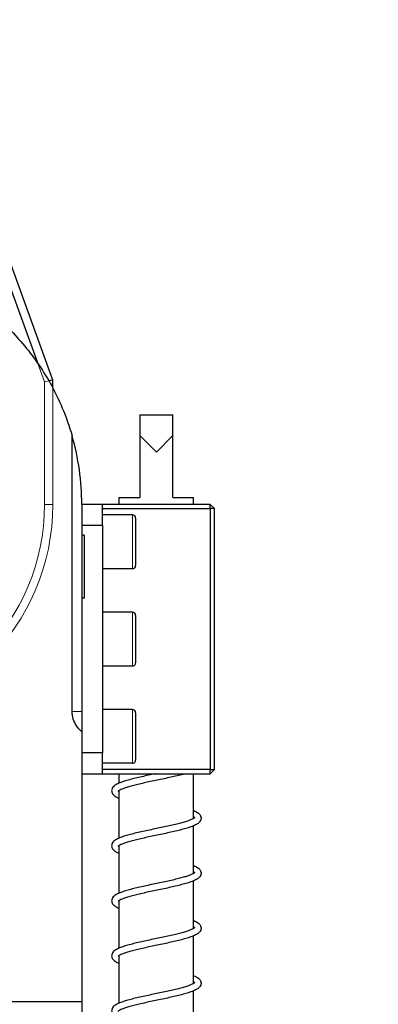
# Model space of a CAD drawing. Header units: millimetres. Extents: x 0 to 18279, y -668 to 2227.
# Tile 16 of 44: x 1062 to 1149, y 1147 to 1385. Entities that reach past the tile are written whole.
import ezdxf

# ---------------------------------------------------------------- set-up
doc = ezdxf.new("R2010")
doc.units = ezdxf.units.MM
doc.header["$LTSCALE"] = 7.5
for name, color, linetype, lineweight in [('Dimension (ISO)', 7, 'Continuous', 9), ('Hidden (ISO)', 7, 'Continuous', 18), ('Hidden Narrow (ISO)', 7, 'Continuous', 9), ('Visible (ISO)', 7, 'Continuous', 25), ('Visible Narrow (ISO)', 7, 'Continuous', 18)]:
    doc.layers.add(name, color=color, linetype=linetype, lineweight=lineweight)
doc.styles.add('Text 2_0 mm', font='ARIALN.TTF')
doc.dimstyles.new('Imenco', dxfattribs={"dimscale": 7.5, "dimtxt": 2, "dimasz": 2.5, "dimexe": 1.2, "dimexo": 1, "dimgap": 0.2, "dimtad": 1, "dimrnd": 1e-08, "dimtxsty": 'Text 2_0 mm', "dimcen": 0.09, "dimdle": 10, "dimclrd": 256, "dimclre": 256, "dimclrt": 256, "dimazin": 2, "dimtfac": 1, "dimtdec": 3, "dimtmove": 0, "dimatfit": 3, "dimfxl": 1, "dimtolj": 1, "dimlwd": -1, "dimlwe": -1, "dimarcsym": 0})

# ---------------------------------------------------------------- blocks, each defined once
blk = doc.blocks.new('*D18')
at = {"layer": 'Defpoints', "color": 0, "transparency": 16777216}
for p in [(1075.37, 1880.81), (1133.37, 967.81), (1327.69, 967.81)]:
    blk.add_point(p, dxfattribs=at)
at = {"layer": 'Dimension (ISO)', "transparency": 16777216}
for p, q in [((1082.87, 1880.81), (1336.69, 1880.81)), ((1327.69, 1862.06), (1327.69, 986.56)), ((1140.87, 967.81), (1336.69, 967.81))]:
    blk.add_line(p, q, dxfattribs=at)
for points in [[(1324.56, 1862.06), (1330.81, 1862.06), (1327.69, 1880.81)], [(1324.56, 986.56), (1330.81, 986.56), (1327.69, 967.81)]]:
    blk.add_solid(points, dxfattribs=at)
at = {"layer": 'Dimension (ISO)', "transparency": 16777216, "insert": (1310.87, 1410.73), "char_height": 15, "attachment_point": 1, "rotation": 90, "style": 'Text 2_0 mm'}
blk.add_mtext('\\A1;913', dxfattribs=at)
blk = doc.blocks.new('*D22')
at = {"layer": 'Defpoints', "color": 0, "transparency": 16777216}
for p in [(1034.54, 1944.81), (1133.37, 967.81), (1377.08, 967.81)]:
    blk.add_point(p, dxfattribs=at)
at = {"layer": 'Dimension (ISO)', "transparency": 16777216}
for p, q in [((1042.04, 1944.81), (1386.08, 1944.81)), ((1377.08, 1926.06), (1377.08, 986.56)), ((1140.87, 967.81), (1386.08, 967.81))]:
    blk.add_line(p, q, dxfattribs=at)
for points in [[(1373.96, 1926.06), (1380.21, 1926.06), (1377.08, 1944.81)], [(1373.96, 986.56), (1380.21, 986.56), (1377.08, 967.81)]]:
    blk.add_solid(points, dxfattribs=at)
at = {"layer": 'Dimension (ISO)', "transparency": 16777216, "insert": (1360.26, 1442.73), "char_height": 15, "attachment_point": 1, "rotation": 90, "style": 'Text 2_0 mm'}
blk.add_mtext('\\A1;977', dxfattribs=at)
blk = doc.blocks.new('*D23')
at = {"layer": 'Defpoints', "color": 0, "transparency": 16777216}
for p in [(1034.54, 1944.81), (1434.54, 1944.81), (1017.37, 766.81)]:
    blk.add_point(p, dxfattribs=at)
at = {"layer": 'Dimension (ISO)', "transparency": 16777216}
for p, q in [((1042.04, 1944.81), (1443.54, 1944.81)), ((1434.54, 785.56), (1434.54, 1926.06)), ((1024.87, 766.81), (1443.54, 766.81))]:
    blk.add_line(p, q, dxfattribs=at)
for points in [[(1431.42, 1926.06), (1437.67, 1926.06), (1434.54, 1944.81)], [(1431.42, 785.56), (1437.67, 785.56), (1434.54, 766.81)]]:
    blk.add_solid(points, dxfattribs=at)
at = {"layer": 'Dimension (ISO)', "transparency": 16777216, "insert": (1417.73, 1338.01), "char_height": 15, "attachment_point": 1, "rotation": 90, "style": 'Text 2_0 mm'}
blk.add_mtext('\\A1;1178', dxfattribs=at)

msp = doc.modelspace()

# ---------------------------------------------------------------- linework, layer by layer
at = {"layer": 'Hidden (ISO)'}
for p, q in [((1066.764, 1301.878), (1068.371, 1297.46)), ((1069.429, 1297.647), (1068.371, 1297.46)), ((1068.371, 1297.46), (1068.371, 1267.813)), ((1070.371, 1267.813), (1070.371, 1295.938))]:
    msp.add_line(p, q, dxfattribs=at)
for radius in [53, 51]:
    msp.add_arc((1017.371, 1267.813), radius, 180, 0, dxfattribs=at)
at = {"layer": 'Hidden Narrow (ISO)'}
msp.add_line((1070.371, 1267.813), (1068.371, 1267.813), dxfattribs=at)
at = {"layer": 'Visible (ISO)'}
for p, q in [((1070.371, 1297.813), (1048.402, 1358.173)), ((1046.523, 1357.489), (1066.764, 1301.878)), ((1070.371, 1297.813), (1069.429, 1297.647)), ((1070.371, 1295.938), (1070.371, 1297.813)), ((1091.371, 1289.478), (1091.371, 1284.478)), ((1091.371, 1289.478), (1099.371, 1289.478)), ((1099.371, 1284.478), (1099.371, 1289.478)), ((1075.032, 1217.813), (1075.032, 1284.404)), ((1091.371, 1284.478), (1095.371, 1280.478)), ((1091.371, 1284.478), (1091.371, 1269.478)), ((1095.371, 1280.478), (1099.371, 1284.478)), ((1099.371, 1269.478), (1099.371, 1284.478)), ((1077.371, 1267.813), (1077.371, 1217.813)), ((1082.371, 1267.813), (1077.371, 1267.813)), ((1108.371, 1267.813), (1082.371, 1267.813)), ((1082.371, 1262.813), (1082.371, 1267.813)), ((1086.371, 1269.478), (1091.371, 1269.478)), ((1086.371, 1267.813), (1086.371, 1269.478)), ((1099.371, 1269.478), (1104.371, 1269.478)), ((1104.371, 1267.813), (1104.371, 1269.478)), ((1108.371, 1267.813), (1109.371, 1266.813)), ((1108.371, 1266.813), (1108.371, 1267.813)), ((1082.371, 1266.813), (1108.371, 1266.813)), ((1089.571, 1265.313), (1082.371, 1265.313)), ((1109.371, 1266.813), (1108.371, 1266.813)), ((1108.371, 1266.813), (1108.371, 1203.813)), ((1109.371, 1203.813), (1109.371, 1266.813)), ((1077.371, 1262.813), (1082.371, 1262.813)), ((1082.371, 1262.813), (1082.371, 1207.813)), ((1090.371, 1264.513), (1090.371, 1253.113)), ((1077.931, 1260.433), (1077.371, 1260.433)), ((1077.931, 1260.433), (1077.931, 1245.193)), ((1089.571, 1252.313), (1082.371, 1252.313)), ((1077.931, 1245.193), (1077.371, 1245.193)), ((1089.571, 1241.813), (1082.371, 1241.813)), ((1090.371, 1241.013), (1090.371, 1229.613)), ((1089.571, 1228.813), (1082.371, 1228.813)), ((1077.371, 1217.813), (1077.371, 1212.886)), ((1089.571, 1218.313), (1082.371, 1218.313)), ((1090.371, 1217.513), (1090.371, 1206.113)), ((1077.371, 1212.886), (1077.371, 1147.813)), ((1082.371, 1207.813), (1077.371, 1207.813)), ((1082.371, 1202.813), (1082.371, 1207.813)), ((1089.571, 1205.313), (1082.371, 1205.313)), ((1108.371, 1203.813), (1082.371, 1203.813)), ((1108.371, 1202.813), (1108.371, 1203.813)), ((1109.371, 1203.813), (1108.371, 1202.813)), ((1108.371, 1203.813), (1109.371, 1203.813)), ((1077.371, 1202.813), (1082.371, 1202.813)), ((1082.371, 1202.813), (1108.371, 1202.813)), ((1086.371, 1200.531), (1086.371, 1202.813)), ((1104.371, 1192.015), (1104.371, 1202.813)), ((1086.371, 1187.247), (1086.371, 1198.742)), ((1104.371, 1178.731), (1104.371, 1190.225)), ((1086.371, 1173.963), (1086.371, 1185.457)), ((1104.371, 1165.447), (1104.371, 1176.941)), ((1086.371, 1160.679), (1086.371, 1172.173)), ((1104.371, 1152.163), (1104.371, 1163.657)), ((1086.371, 1147.394), (1086.371, 1158.889)), ((1104.371, 1138.878), (1104.371, 1150.373)), ((957.371, 1147.813), (1077.371, 1147.813))]:
    msp.add_line(p, q, dxfattribs=at)
for centre, radius, start, end in [((1017.371, 1267.813), 60, 0, 16.05208), ((1089.571, 1264.513), 0.8, 0, 90), ((1089.571, 1253.113), 0.8, 270, 0), ((1089.571, 1241.013), 0.8, 0, 90), ((1089.571, 1229.613), 0.8, 270, 0), ((1089.571, 1217.513), 0.8, 0, 90), ((1089.571, 1206.113), 0.8, 270, 0)]:
    msp.add_arc(centre, radius, start, end, dxfattribs=at)
for points, knots in [([(1058.781, 1311.232), (1059.125, 1310.904), (1059.465, 1310.573), (1062.411, 1307.626), (1064.869, 1304.679), (1069.227, 1298.245), (1071.128, 1294.759), (1073.586, 1288.92), (1074.375, 1286.682), (1075.032, 1284.404)], [-4.8528175, -4.8528175, -4.8528175, -4.8528175, -4.7028425, -4.7028425, -3.5271318, -3.5271318, -2.3514212, -2.3514212, -1.6549109, -1.6549109, -1.6549109, -1.6549109]), ([(1077.371, 1212.886), (1076.89, 1213.336), (1076.45, 1213.849), (1075.795, 1214.857), (1075.515, 1215.406), (1075.132, 1216.585), (1075.032, 1217.217), (1075.032, 1217.813)], [1.37790071, 1.37790071, 1.37790071, 1.37790071, 1.59171743, 1.59171743, 1.77041604, 1.77041604, 1.94911464, 1.94911464, 1.94911464, 1.94911464]), ([(1095.254, 1202.813), (1095.19, 1202.799), (1095.126, 1202.786), (1094.517, 1202.657), (1093.972, 1202.542), (1092.892, 1202.31), (1092.358, 1202.193), (1091.315, 1201.959), (1090.806, 1201.842), (1089.826, 1201.604), (1089.355, 1201.485), (1088.46, 1201.242), (1088.037, 1201.12), (1087.244, 1200.867), (1086.877, 1200.737), (1086.192, 1200.46), (1085.881, 1200.313), (1085.296, 1199.964), (1085.027, 1199.764), (1084.717, 1199.313), (1084.632, 1199.134), (1084.544, 1198.671), (1084.588, 1198.383), (1084.82, 1197.883), (1085.008, 1197.686), (1085.457, 1197.323), (1085.736, 1197.162), (1086.16, 1196.96), (1086.264, 1196.913), (1086.371, 1196.867)], [6.2783851, 6.2783851, 6.2783851, 6.2783851, 6.2975348, 6.2975348, 6.461146, 6.461146, 6.6256431, 6.6256431, 6.7912415, 6.7912415, 6.9584625, 6.9584625, 7.1284545, 7.1284545, 7.3039232, 7.3039232, 7.4921745, 7.4921745, 7.7080175, 7.7080175, 7.8137528, 7.8137528, 7.9520829, 7.9520829, 8.1180726, 8.1180726, 8.312677, 8.312677, 8.3723818, 8.3723818, 8.3723818, 8.3723818]), ([(1102.325, 1202.813), (1101.941, 1202.703), (1101.533, 1202.594), (1100.631, 1202.365), (1100.132, 1202.245), (1099.104, 1202.007), (1098.576, 1201.889), (1097.502, 1201.655), (1096.957, 1201.538), (1095.863, 1201.306), (1095.315, 1201.191), (1094.229, 1200.96), (1093.691, 1200.846), (1092.642, 1200.617), (1092.13, 1200.504), (1091.147, 1200.278), (1090.675, 1200.165), (1089.784, 1199.943), (1089.366, 1199.832), (1088.595, 1199.615), (1088.243, 1199.508), (1087.617, 1199.301), (1087.341, 1199.2), (1086.88, 1199.011), (1086.69, 1198.922), (1086.405, 1198.767), (1086.302, 1198.699), (1086.178, 1198.601), (1086.147, 1198.568), (1086.138, 1198.555), (1086.137, 1198.555), (1086.137, 1198.555)], [5.5443787, 5.5443787, 5.5443787, 5.5443787, 5.6964579, 5.6964579, 5.8647824, 5.8647824, 6.0310352, 6.0310352, 6.1959888, 6.1959888, 6.359982, 6.359982, 6.5231184, 6.5231184, 6.6853238, 6.6853238, 6.8463236, 6.8463236, 7.0055359, 7.0055359, 7.1618235, 7.1618235, 7.3129946, 7.3129946, 7.4550007, 7.4550007, 7.5816251, 7.5816251, 7.6880381, 7.6880381, 7.70949, 7.70949, 7.70949, 7.70949]), ([(1104.371, 1193.889), (1104.375, 1193.888), (1104.378, 1193.886), (1104.727, 1193.737), (1105.029, 1193.584), (1105.44, 1193.312), (1105.575, 1193.207), (1105.881, 1192.906), (1106.046, 1192.682), (1106.199, 1192.127), (1106.175, 1191.82), (1105.966, 1191.305), (1105.792, 1191.106), (1105.385, 1190.749), (1105.135, 1190.595), (1104.521, 1190.279), (1104.144, 1190.123), (1103.339, 1189.835), (1102.925, 1189.703), (1102.047, 1189.447), (1101.588, 1189.324), (1100.629, 1189.08), (1100.13, 1188.96), (1099.102, 1188.723), (1098.574, 1188.605), (1097.5, 1188.37), (1096.955, 1188.254), (1095.861, 1188.022), (1095.313, 1187.906), (1094.227, 1187.676), (1093.689, 1187.561), (1092.64, 1187.333), (1092.129, 1187.219), (1091.145, 1186.993), (1090.673, 1186.881), (1089.783, 1186.658), (1089.364, 1186.548), (1088.594, 1186.331), (1088.241, 1186.224), (1087.615, 1186.017), (1087.34, 1185.916), (1086.879, 1185.727), (1086.689, 1185.638), (1086.404, 1185.482), (1086.301, 1185.415), (1086.178, 1185.317), (1086.147, 1185.283), (1086.138, 1185.271), (1086.137, 1185.271), (1086.137, 1185.271)], [10.477156, 10.477156, 10.477156, 10.477156, 10.4788767, 10.4788767, 10.6711123, 10.6711123, 10.7791591, 10.7791591, 10.9374995, 10.9374995, 11.0815943, 11.0815943, 11.2395638, 11.2395638, 11.4201719, 11.4201719, 11.6267049, 11.6267049, 11.8076581, 11.8076581, 11.979845, 11.979845, 12.1481664, 12.1481664, 12.3144173, 12.3144173, 12.4793696, 12.4793696, 12.6433618, 12.6433618, 12.8064972, 12.8064972, 12.9687013, 12.9687013, 13.1296994, 13.1296994, 13.2889091, 13.2889091, 13.4451922, 13.4451922, 13.5963552, 13.5963552, 13.738347, 13.738347, 13.8649492, 13.8649492, 13.9713387, 13.9713387, 13.9926753, 13.9926753, 13.9926753, 13.9926753]), ([(1104.605, 1192.2), (1104.605, 1192.201), (1104.602, 1192.196), (1104.555, 1192.144), (1104.436, 1192.046), (1104.118, 1191.868), (1103.961, 1191.791), (1103.573, 1191.623), (1103.335, 1191.531), (1102.783, 1191.338), (1102.464, 1191.237), (1101.758, 1191.028), (1101.368, 1190.921), (1100.53, 1190.704), (1100.08, 1190.594), (1099.136, 1190.371), (1098.641, 1190.259), (1097.619, 1190.033), (1097.093, 1189.92), (1096.023, 1189.691), (1095.48, 1189.577), (1094.391, 1189.346), (1093.846, 1189.231), (1092.768, 1188.999), (1092.236, 1188.882), (1091.197, 1188.648), (1090.691, 1188.53), (1089.716, 1188.293), (1089.248, 1188.173), (1088.361, 1187.93), (1087.942, 1187.807), (1087.158, 1187.553), (1086.794, 1187.423), (1086.118, 1187.142), (1085.811, 1186.993), (1085.236, 1186.635), (1084.969, 1186.427), (1084.685, 1185.963), (1084.615, 1185.793), (1084.546, 1185.345), (1084.599, 1185.064), (1084.841, 1184.569), (1085.036, 1184.374), (1085.505, 1184.008), (1085.798, 1183.844), (1086.214, 1183.652), (1086.291, 1183.617), (1086.371, 1183.583)], [11.140066, 11.140066, 11.140066, 11.140066, 11.1914326, 11.1914326, 11.3814604, 11.3814604, 11.5062417, 11.5062417, 11.645625, 11.645625, 11.7947842, 11.7947842, 11.9497775, 11.9497775, 12.1081775, 12.1081775, 12.2686439, 12.2686439, 12.4304646, 12.4304646, 12.5932821, 12.5932821, 12.7569585, 12.7569585, 12.9215298, 12.9215298, 13.0872293, 13.0872293, 13.2546112, 13.2546112, 13.4248975, 13.4248975, 13.6009939, 13.6009939, 13.7908246, 13.7908246, 14.0076149, 14.0076149, 14.1042578, 14.1042578, 14.2408645, 14.2408645, 14.4110158, 14.4110158, 14.6113113, 14.6113113, 14.6555738, 14.6555738, 14.6555738, 14.6555738]), ([(1104.371, 1180.605), (1104.374, 1180.604), (1104.377, 1180.602), (1104.727, 1180.453), (1105.028, 1180.3), (1105.439, 1180.028), (1105.575, 1179.923), (1105.881, 1179.622), (1106.046, 1179.398), (1106.199, 1178.843), (1106.175, 1178.535), (1105.966, 1178.021), (1105.793, 1177.822), (1105.385, 1177.465), (1105.135, 1177.311), (1104.521, 1176.995), (1104.144, 1176.839), (1103.339, 1176.551), (1102.925, 1176.419), (1102.048, 1176.163), (1101.588, 1176.04), (1100.629, 1175.796), (1100.13, 1175.676), (1099.103, 1175.439), (1098.574, 1175.321), (1097.501, 1175.086), (1096.955, 1174.97), (1095.861, 1174.738), (1095.313, 1174.622), (1094.227, 1174.392), (1093.69, 1174.277), (1092.641, 1174.049), (1092.129, 1173.935), (1091.145, 1173.709), (1090.673, 1173.597), (1089.783, 1173.374), (1089.364, 1173.264), (1088.594, 1173.047), (1088.242, 1172.94), (1087.616, 1172.733), (1087.34, 1172.632), (1086.879, 1172.443), (1086.69, 1172.353), (1086.405, 1172.198), (1086.302, 1172.13), (1086.178, 1172.033), (1086.147, 1171.999), (1086.138, 1171.987), (1086.137, 1171.986), (1086.137, 1171.987)], [16.7603413, 16.7603413, 16.7603413, 16.7603413, 16.7619313, 16.7619313, 16.95415, 16.95415, 17.0622042, 17.0622042, 17.2206615, 17.2206615, 17.3647654, 17.3647654, 17.5227262, 17.5227262, 17.7033168, 17.7033168, 17.9098568, 17.9098568, 18.0908125, 18.0908125, 18.2630003, 18.2630003, 18.4313221, 18.4313221, 18.5975733, 18.5975733, 18.7625259, 18.7625259, 18.9265182, 18.9265182, 19.0896537, 19.0896537, 19.251858, 19.251858, 19.4128564, 19.4128564, 19.5720665, 19.5720665, 19.7283502, 19.7283502, 19.8795145, 19.8795145, 20.0215084, 20.0215084, 20.1481139, 20.1481139, 20.2545068, 20.2545068, 20.2758606, 20.2758606, 20.2758606, 20.2758606]), ([(1104.605, 1178.916), (1104.605, 1178.917), (1104.602, 1178.912), (1104.561, 1178.866), (1104.447, 1178.77), (1104.137, 1178.593), (1103.984, 1178.517), (1103.603, 1178.351), (1103.368, 1178.259), (1102.823, 1178.067), (1102.508, 1177.966), (1101.808, 1177.758), (1101.421, 1177.652), (1100.588, 1177.435), (1100.141, 1177.325), (1099.201, 1177.102), (1098.708, 1176.99), (1097.689, 1176.764), (1097.163, 1176.651), (1096.095, 1176.422), (1095.552, 1176.308), (1094.464, 1176.078), (1093.919, 1175.962), (1092.84, 1175.73), (1092.306, 1175.614), (1091.265, 1175.38), (1090.757, 1175.262), (1089.78, 1175.024), (1089.31, 1174.905), (1088.418, 1174.662), (1087.997, 1174.539), (1087.208, 1174.286), (1086.842, 1174.156), (1086.161, 1173.878), (1085.851, 1173.73), (1085.271, 1173.377), (1085.002, 1173.174), (1084.703, 1172.717), (1084.625, 1172.543), (1084.544, 1172.086), (1084.592, 1171.801), (1084.828, 1171.303), (1085.019, 1171.107), (1085.476, 1170.742), (1085.761, 1170.58), (1086.181, 1170.382), (1086.275, 1170.34), (1086.371, 1170.299)], [17.4232513, 17.4232513, 17.4232513, 17.4232513, 17.4703593, 17.4703593, 17.6594955, 17.6594955, 17.7835321, 17.7835321, 17.9223674, 17.9223674, 18.0711872, 18.0711872, 18.2259826, 18.2259826, 18.3842657, 18.3842657, 18.5446587, 18.5446587, 18.7064288, 18.7064288, 18.8692062, 18.8692062, 19.0328449, 19.0328449, 19.1973732, 19.1973732, 19.3630138, 19.3630138, 19.5303019, 19.5303019, 19.7004163, 19.7004163, 19.8761449, 19.8761449, 20.0650484, 20.0650484, 20.281405, 20.281405, 20.3830832, 20.3830832, 20.5206727, 20.5206727, 20.6882782, 20.6882782, 20.8852156, 20.8852156, 20.9387551, 20.9387551, 20.9387551, 20.9387551]), ([(1104.605, 1165.632), (1104.605, 1165.632), (1104.602, 1165.628), (1104.557, 1165.579), (1104.441, 1165.481), (1104.126, 1165.304), (1103.971, 1165.227), (1103.586, 1165.06), (1103.349, 1164.968), (1102.8, 1164.776), (1102.483, 1164.674), (1101.779, 1164.466), (1101.39, 1164.359), (1100.554, 1164.142), (1100.106, 1164.032), (1099.163, 1163.809), (1098.669, 1163.697), (1097.649, 1163.471), (1097.122, 1163.358), (1096.053, 1163.129), (1095.51, 1163.015), (1094.422, 1162.785), (1093.877, 1162.669), (1092.798, 1162.437), (1092.266, 1162.321), (1091.226, 1162.086), (1090.719, 1161.969), (1089.743, 1161.731), (1089.274, 1161.611), (1088.385, 1161.369), (1087.965, 1161.246), (1087.179, 1160.992), (1086.815, 1160.862), (1086.136, 1160.582), (1085.828, 1160.434), (1085.251, 1160.078), (1084.983, 1159.872), (1084.693, 1159.411), (1084.619, 1159.239), (1084.545, 1158.788), (1084.596, 1158.505), (1084.835, 1158.009), (1085.029, 1157.813), (1085.492, 1157.448), (1085.781, 1157.285), (1086.2, 1157.09), (1086.284, 1157.052), (1086.371, 1157.015)], [23.7064366, 23.7064366, 23.7064366, 23.7064366, 23.7560086, 23.7560086, 23.9456527, 23.9456527, 24.0701204, 24.0701204, 24.2092736, 24.2092736, 24.3582905, 24.3582905, 24.5132008, 24.5132008, 24.6715518, 24.6715518, 24.8319874, 24.8319874, 24.9937868, 24.9937868, 25.1565874, 25.1565874, 25.3202479, 25.3202479, 25.484801, 25.484801, 25.6504756, 25.6504756, 25.8178176, 25.8178176, 25.9880306, 25.9880306, 26.1639701, 26.1639701, 26.3534046, 26.3534046, 26.5700538, 26.5700538, 26.6687487, 26.6687487, 26.8057635, 26.8057635, 26.9747924, 26.9747924, 27.1736547, 27.1736547, 27.2219427, 27.2219427, 27.2219427, 27.2219427]), ([(1104.371, 1167.321), (1104.374, 1167.319), (1104.377, 1167.318), (1104.727, 1167.169), (1105.029, 1167.016), (1105.439, 1166.744), (1105.575, 1166.639), (1105.881, 1166.338), (1106.046, 1166.114), (1106.199, 1165.559), (1106.175, 1165.251), (1105.966, 1164.737), (1105.793, 1164.538), (1105.385, 1164.181), (1105.135, 1164.026), (1104.521, 1163.711), (1104.144, 1163.555), (1103.339, 1163.267), (1102.925, 1163.135), (1102.048, 1162.879), (1101.588, 1162.756), (1100.629, 1162.512), (1100.13, 1162.392), (1099.103, 1162.154), (1098.574, 1162.037), (1097.501, 1161.802), (1096.955, 1161.686), (1095.861, 1161.453), (1095.313, 1161.338), (1094.227, 1161.108), (1093.69, 1160.993), (1092.641, 1160.765), (1092.129, 1160.651), (1091.145, 1160.425), (1090.673, 1160.313), (1089.783, 1160.09), (1089.364, 1159.98), (1088.594, 1159.763), (1088.242, 1159.656), (1087.616, 1159.448), (1087.34, 1159.348), (1086.879, 1159.158), (1086.69, 1159.069), (1086.405, 1158.914), (1086.302, 1158.846), (1086.178, 1158.749), (1086.147, 1158.715), (1086.138, 1158.703), (1086.137, 1158.702), (1086.137, 1158.703)], [23.0435266, 23.0435266, 23.0435266, 23.0435266, 23.0451361, 23.0451361, 23.2373573, 23.2373573, 23.3454104, 23.3454104, 23.5038503, 23.5038503, 23.6479528, 23.6479528, 23.8059149, 23.8059149, 23.9865082, 23.9865082, 24.1930471, 24.1930471, 24.3740024, 24.3740024, 24.5461901, 24.5461901, 24.7145118, 24.7145118, 24.880763, 24.880763, 25.0457155, 25.0457155, 25.2097078, 25.2097078, 25.3728433, 25.3728433, 25.5350476, 25.5350476, 25.6960459, 25.6960459, 25.8552559, 25.8552559, 26.0115396, 26.0115396, 26.1627037, 26.1627037, 26.3046973, 26.3046973, 26.4313023, 26.4313023, 26.5376947, 26.5376947, 26.5590459, 26.5590459, 26.5590459, 26.5590459]), ([(1104.371, 1154.037), (1104.374, 1154.035), (1104.377, 1154.034), (1104.727, 1153.884), (1105.028, 1153.732), (1105.439, 1153.46), (1105.575, 1153.355), (1105.881, 1153.054), (1106.046, 1152.83), (1106.199, 1152.275), (1106.175, 1151.967), (1105.966, 1151.452), (1105.793, 1151.253), (1105.385, 1150.896), (1105.135, 1150.742), (1104.521, 1150.427), (1104.144, 1150.271), (1103.339, 1149.983), (1102.925, 1149.851), (1102.048, 1149.595), (1101.588, 1149.471), (1100.629, 1149.228), (1100.13, 1149.108), (1099.103, 1148.87), (1098.574, 1148.752), (1097.501, 1148.518), (1096.955, 1148.401), (1095.861, 1148.169), (1095.313, 1148.054), (1094.227, 1147.823), (1093.69, 1147.709), (1092.641, 1147.48), (1092.129, 1147.367), (1091.145, 1147.141), (1090.673, 1147.028), (1089.783, 1146.806), (1089.364, 1146.696), (1088.594, 1146.478), (1088.242, 1146.372), (1087.616, 1146.164), (1087.34, 1146.064), (1086.879, 1145.874), (1086.69, 1145.785), (1086.405, 1145.63), (1086.302, 1145.562), (1086.178, 1145.465), (1086.147, 1145.431), (1086.138, 1145.419), (1086.137, 1145.418), (1086.137, 1145.419)], [29.3267119, 29.3267119, 29.3267119, 29.3267119, 29.3283185, 29.3283185, 29.5205393, 29.5205393, 29.6285926, 29.6285926, 29.787035, 29.787035, 29.9311378, 29.9311378, 30.0890997, 30.0890997, 30.2696926, 30.2696926, 30.4762316, 30.4762316, 30.657187, 30.657187, 30.8293747, 30.8293747, 30.9976965, 30.9976965, 31.1639476, 31.1639476, 31.3289002, 31.3289002, 31.4928925, 31.4928925, 31.656028, 31.656028, 31.8182322, 31.8182322, 31.9792306, 31.9792306, 32.1384406, 32.1384406, 32.2947243, 32.2947243, 32.4458884, 32.4458884, 32.587882, 32.587882, 32.7144871, 32.7144871, 32.8208796, 32.8208796, 32.8422312, 32.8422312, 32.8422312, 32.8422312]), ([(1104.605, 1152.348), (1104.605, 1152.348), (1104.602, 1152.344), (1104.559, 1152.296), (1104.444, 1152.2), (1104.133, 1152.023), (1103.978, 1151.947), (1103.596, 1151.78), (1103.36, 1151.688), (1102.813, 1151.496), (1102.497, 1151.395), (1101.796, 1151.187), (1101.408, 1151.08), (1100.574, 1150.863), (1100.126, 1150.753), (1099.185, 1150.53), (1098.691, 1150.418), (1097.672, 1150.192), (1097.146, 1150.079), (1096.078, 1149.85), (1095.535, 1149.736), (1094.446, 1149.506), (1093.901, 1149.39), (1092.823, 1149.158), (1092.289, 1149.042), (1091.249, 1148.807), (1090.741, 1148.69), (1089.764, 1148.452), (1089.295, 1148.333), (1088.404, 1148.09), (1087.984, 1147.967), (1087.196, 1147.714), (1086.831, 1147.584), (1086.15, 1147.305), (1085.841, 1147.157), (1085.262, 1146.803), (1084.994, 1146.598), (1084.699, 1146.14), (1084.622, 1145.966), (1084.545, 1145.512), (1084.594, 1145.228), (1084.831, 1144.731), (1085.023, 1144.535), (1085.482, 1144.17), (1085.769, 1144.008), (1086.189, 1143.81), (1086.279, 1143.77), (1086.371, 1143.731)], [29.9896219, 29.9896219, 29.9896219, 29.9896219, 30.0377585, 30.0377585, 30.2271039, 30.2271039, 30.3513205, 30.3513205, 30.4902888, 30.4902888, 30.6391912, 30.6391912, 30.7940347, 30.7940347, 30.9523462, 30.9523462, 31.112757, 31.112757, 31.2745393, 31.2745393, 31.4373264, 31.4373264, 31.6009743, 31.6009743, 31.7655128, 31.7655128, 31.9311676, 31.9311676, 32.0984781, 32.0984781, 32.2686334, 32.2686334, 32.4444494, 32.4444494, 32.6335727, 32.6335727, 32.8500645, 32.8500645, 32.9504741, 32.9504741, 33.0878222, 33.0878222, 33.2560054, 33.2560054, 33.4537388, 33.4537388, 33.5051267, 33.5051267, 33.5051267, 33.5051267])]:
    msp.add_open_spline(points, degree=3, knots=knots, dxfattribs=at)
for points in [[(1086.308, 1198.7), (1086.327, 1198.686), (1086.349, 1198.672), (1086.371, 1198.657)], [(1104.371, 1192.1), (1104.394, 1192.085), (1104.415, 1192.071), (1104.435, 1192.058)], [(1086.308, 1185.416), (1086.327, 1185.402), (1086.349, 1185.388), (1086.371, 1185.373)], [(1104.371, 1178.815), (1104.394, 1178.801), (1104.415, 1178.787), (1104.435, 1178.773)], [(1086.308, 1172.131), (1086.327, 1172.118), (1086.349, 1172.104), (1086.371, 1172.089)], [(1104.371, 1165.531), (1104.394, 1165.517), (1104.415, 1165.503), (1104.435, 1165.489)], [(1086.308, 1158.847), (1086.327, 1158.834), (1086.349, 1158.82), (1086.371, 1158.805)], [(1104.371, 1152.247), (1104.394, 1152.233), (1104.415, 1152.219), (1104.435, 1152.205)]]:
    msp.add_open_spline(points, degree=3, dxfattribs=at)
msp.add_rational_spline([(1077.371, 1147.813), (1077.371, 1137.592), (1077.371, 1123.978)], [1, 1.00684890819, 1], degree=2, dxfattribs=at)
at = {"layer": 'Visible Narrow (ISO)'}
for p, q in [((1089.571, 1252.313), (1089.571, 1265.313)), ((1089.571, 1228.813), (1089.571, 1241.813)), ((1077.371, 1217.813), (1075.032, 1217.813)), ((1089.571, 1205.313), (1089.571, 1218.313))]:
    msp.add_line(p, q, dxfattribs=at)
for points, knots in [([(1086.182, 1198.601), (1086.189, 1198.563), (1086.225, 1198.449), (1086.302, 1198.335), (1086.372, 1198.257)], [7.90041269, 7.90041269, 7.90041269, 7.90041269, 7.95351994, 8.06287565, 8.06287565, 8.06287565, 8.06287565]), ([(1104.371, 1192.499), (1104.433, 1192.43), (1104.513, 1192.316), (1104.552, 1192.202), (1104.561, 1192.156)], [10.78668027, 10.78668027, 10.78668027, 10.78668027, 10.88376413, 10.94896447, 10.94896447, 10.94896447, 10.94896447]), ([(1086.182, 1185.317), (1086.188, 1185.282), (1086.224, 1185.168), (1086.3, 1185.053), (1086.372, 1184.973)], [14.1835977, 14.1835977, 14.1835977, 14.1835977, 14.23261463, 14.34606096, 14.34606096, 14.34606096, 14.34606096]), ([(1104.371, 1179.215), (1104.43, 1179.149), (1104.511, 1179.035), (1104.551, 1178.92), (1104.561, 1178.872)], [17.06986558, 17.06986558, 17.06986558, 17.06986558, 17.16285882, 17.23209259, 17.23209259, 17.23209259, 17.23209259]), ([(1086.182, 1172.033), (1086.188, 1172.001), (1086.222, 1171.887), (1086.297, 1171.772), (1086.372, 1171.689)], [20.46678305, 20.46678305, 20.46678305, 20.46678305, 20.51170933, 20.62924627, 20.62924627, 20.62924627, 20.62924627]), ([(1104.371, 1165.93), (1104.428, 1165.868), (1104.51, 1165.753), (1104.551, 1165.639), (1104.561, 1165.587)], [23.35305088, 23.35305088, 23.35305088, 23.35305088, 23.44195352, 23.5153113, 23.5153113, 23.5153113, 23.5153113]), ([(1086.182, 1158.749), (1086.187, 1158.72), (1086.22, 1158.605), (1086.294, 1158.491), (1086.372, 1158.405)], [26.74996835, 26.74996835, 26.74996835, 26.74996835, 26.79080402, 26.91243157, 26.91243157, 26.91243157, 26.91243157]), ([(1104.371, 1152.646), (1104.425, 1152.587), (1104.508, 1152.472), (1104.55, 1152.358), (1104.561, 1152.303)], [29.63623619, 29.63623619, 29.63623619, 29.63623619, 29.72104821, 29.79847724, 29.79847724, 29.79847724, 29.79847724])]:
    msp.add_open_spline(points, degree=3, knots=knots, dxfattribs=at)

# ---------------------------------------------------------------- dimensions: what is measured, and where the dimension line sits
at = {"layer": 'Dimension (ISO)'}
for base, p1, p2, picture, middle in [((1434.543, 1944.813), (1017.371, 766.813), (1034.543, 1944.813), '*D23', (1434.543, 1355.813)), ((1377.08, 967.813), (1034.543, 1944.813), (1133.371, 967.813), '*D22', (1377.08, 1456.313)), ((1327.689, 967.813), (1075.371, 1880.813), (1133.371, 967.813), '*D18', (1327.689, 1424.313))]:
    dim = msp.add_linear_dim(base=base, p1=p1, p2=p2, angle=90, dimstyle='Imenco', override={"dimgap": 0.2, "dimdec": 2, "dimtol": 0, "dimlim": 0, "dimtp": 0, "dimtm": 0, "dimtdec": 3, "dimtofl": 0, "dimatfit": 1}, dxfattribs=at)
    dim.commit()
    dim.dimension.update_dxf_attribs({"geometry": picture, "text_midpoint": middle, "dimtype": 160})

doc.saveas('drawing.dxf')
